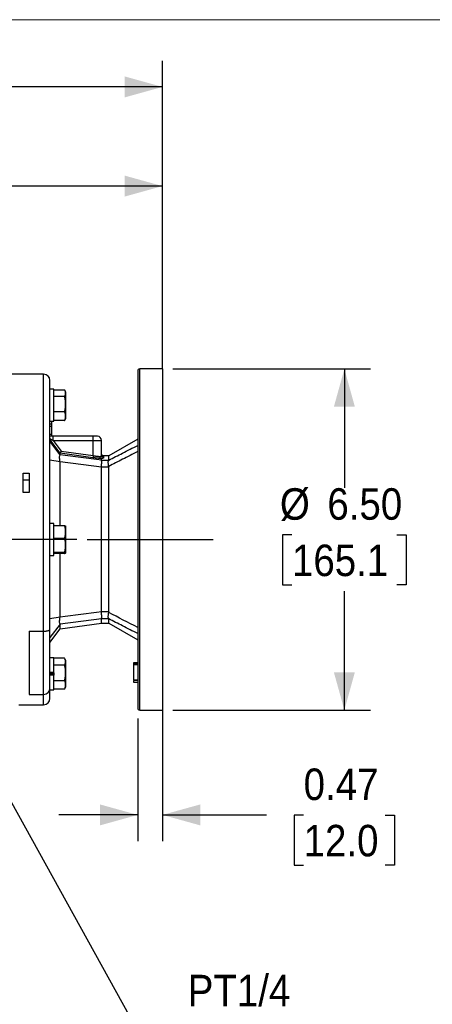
# Model space of a CAD drawing. Header units: inches. Extents: x 0 to 68, y 0 to 44.
# Tile 16 of 18: x 42.9 to 50.7, y 25.2 to 44. Entities that reach past the tile are written whole.
import ezdxf

# ---------------------------------------------------------------- set-up
doc = ezdxf.new("R2010")
doc.units = ezdxf.units.IN
doc.header["$LTSCALE"] = 4
doc.header["$MEASUREMENT"] = 0
doc.linetypes.add('SLD-Center', pattern=[0.75, 0.6, -0.05, 0.05, -0.05])
doc.linetypes.add('SLD-Solid', pattern=[0])
doc.layers.add('CENTER', color=40, linetype='SLD-Center')
doc.layers.add('SLD-DEFPOINTS', color=7, linetype='Continuous')
doc.layers.add('DIMENSIONS', color=140, linetype='SLD-Solid', lineweight=25)
doc.styles.add('SLDTEXTSTYLE0', font='GOTHIC.TTF', dxfattribs={"width": 0.913})
doc.dimstyles.new('SLDDIMSTYLE0', dxfattribs={"dimtxt": 0.6, "dimasz": 0.72, "dimexe": 0, "dimexo": 0.0625, "dimgap": 0.15, "dimtad": 0, "dimtih": 1, "dimtoh": 1, "dimrnd": 1e-09, "dimzin": 12, "dimdsep": 46, "dimtxsty": 'SLDTEXTSTYLE0', "dimsah": 1, "dimcen": 0.09, "dimadec": 0, "dimazin": 3, "dimtfac": 1, "dimtofl": 0, "dimtmove": 0, "dimatfit": 3, "dimfxl": 0, "dimfrac": 2, "dimtolj": 1, "dimtzin": 12, "dimarcsym": 0})
doc.dimstyles.new('SLDDIMSTYLE1', dxfattribs={"dimtxt": 0.6, "dimasz": 0.72, "dimexe": 0, "dimexo": 0.0625, "dimgap": 0.15, "dimtad": 0, "dimtih": 1, "dimtoh": 1, "dimrnd": 1e-09, "dimzin": 4, "dimdsep": 46, "dimtxsty": 'SLDTEXTSTYLE0', "dimsah": 1, "dimcen": 0.09, "dimadec": 0, "dimazin": 1, "dimtfac": 1, "dimtofl": 0, "dimtmove": 0, "dimatfit": 3, "dimfxl": 0, "dimfrac": 2, "dimtolj": 1, "dimtzin": 12, "dimarcsym": 0})
doc.dimstyles.new('SLDDIMSTYLE4', dxfattribs={"dimtxt": 0.6, "dimasz": 0.72, "dimexe": 0, "dimexo": 0.0625, "dimgap": 0.15, "dimtad": 0, "dimtih": 1, "dimtoh": 1, "dimrnd": 1e-09, "dimdsep": 46, "dimtxsty": 'SLDTEXTSTYLE0', "dimsah": 1, "dimcen": 0.09, "dimadec": 0, "dimazin": 2, "dimtfac": 1, "dimtmove": 0, "dimatfit": 0, "dimfxl": 0, "dimfrac": 2, "dimtolj": 1, "dimtzin": 12, "dimarcsym": 0})
doc.dimstyles.new('SLDDIMSTYLE5', dxfattribs={"dimtxt": 0.6, "dimasz": 0.72, "dimexe": 0, "dimexo": 0.0625, "dimgap": 0.15, "dimtad": 0, "dimtih": 1, "dimtoh": 1, "dimrnd": 1e-09, "dimzin": 12, "dimdsep": 46, "dimtxsty": 'SLDTEXTSTYLE0', "dimsah": 1, "dimcen": 0, "dimadec": 0, "dimazin": 3, "dimtfac": 1, "dimtofl": 0, "dimtmove": 0, "dimatfit": 3, "dimfxl": 0, "dimfrac": 2, "dimtolj": 1, "dimtzin": 12, "dimarcsym": 0})

# ---------------------------------------------------------------- blocks, each defined once
blk = doc.blocks.new('Block2')
at = {"color": 7, "linetype": 'SLD-Solid', "lineweight": 18}
blk.add_line((68, 44), (0, 44), dxfattribs=at)
blk = doc.blocks.new('_D_7')
at = {"layer": 'DIMENSIONS'}
for p, q in [((27.369, 36.534), (27.186, 36.534)), ((27.186, 36.534), (27.186, 35.581)), ((28.921, 36.534), (29.104, 36.534)), ((29.104, 36.534), (29.104, 35.581)), ((29.873, 36.538), (30.873, 36.538)), ((30.873, 36.538), (30.873, 34.845)), ((27.186, 35.581), (27.369, 35.581)), ((29.104, 35.581), (28.921, 35.581)), ((35.792, 34.845), (30.373, 34.845)), ((43.945, 34.094), (30.373, 34.094)), ((30.873, 34.094), (30.873, 32.594))]:
    blk.add_line(p, q, dxfattribs=at)
for points in [[(30.873, 34.845), (31.073, 35.565), (30.673, 35.565)], [(30.873, 34.094), (30.673, 33.374), (31.073, 33.374)]]:
    blk.add_solid(points, dxfattribs=at)
at = {"layer": 'DIMENSIONS', "char_height": 0.6, "attachment_point": 1, "style": 'SLDTEXTSTYLE0'}
for s, insert in [('0.75', (27.369, 37.422)), ('19.1', (27.369, 36.348))]:
    blk.add_mtext(s, dxfattribs=dict(at, insert=insert))
blk = doc.blocks.new('_D_12')
at = {"layer": 'DIMENSIONS'}
for p, q in [((45.778, 37.344), (49.543, 37.344)), ((49.043, 37.344), (49.043, 35.08)), ((48.045, 34.183), (47.862, 34.183)), ((47.862, 34.183), (47.862, 33.23)), ((50.04, 34.183), (50.223, 34.183)), ((50.223, 34.183), (50.223, 33.23)), ((47.862, 33.23), (48.045, 33.23)), ((50.223, 33.23), (50.04, 33.23)), ((49.043, 30.844), (49.043, 33.108)), ((45.778, 30.844), (49.543, 30.844))]:
    blk.add_line(p, q, dxfattribs=at)
for points in [[(49.043, 37.344), (48.843, 36.624), (49.243, 36.624)], [(49.043, 30.844), (49.243, 31.564), (48.843, 31.564)]]:
    blk.add_solid(points, dxfattribs=at)
at = {"layer": 'DIMENSIONS', "char_height": 0.6, "attachment_point": 1, "style": 'SLDTEXTSTYLE0'}
for s, insert in [('%%c', (47.815, 35.071)), ('6.50', (48.719, 35.071)), ('165.1', (48.045, 33.997))]:
    blk.add_mtext(s, dxfattribs=dict(at, insert=insert))
blk = doc.blocks.new('_D_13')
at = {"layer": 'DIMENSIONS'}
for p, q in [((45.578, 30.843), (45.578, 28.346)), ((45.106, 30.684), (45.106, 28.346)), ((45.106, 28.846), (43.606, 28.846)), ((45.578, 28.846), (47.558, 28.846)), ((48.267, 28.842), (48.084, 28.842)), ((48.084, 28.842), (48.084, 27.889)), ((49.819, 28.842), (50.001, 28.842)), ((50.001, 28.842), (50.001, 27.889)), ((48.084, 27.889), (48.267, 27.889)), ((50.001, 27.889), (49.819, 27.889))]:
    blk.add_line(p, q, dxfattribs=at)
for points in [[(45.106, 28.846), (44.386, 29.046), (44.386, 28.646)], [(45.578, 28.846), (46.298, 28.646), (46.298, 29.046)]]:
    blk.add_solid(points, dxfattribs=at)
at = {"layer": 'DIMENSIONS', "char_height": 0.6, "attachment_point": 1, "style": 'SLDTEXTSTYLE0'}
for s, insert in [('0.47', (48.267, 29.73)), ('12.0', (48.267, 28.656))]:
    blk.add_mtext(s, dxfattribs=dict(at, insert=insert))
blk = doc.blocks.new('_D_14')
at = {"layer": 'DIMENSIONS'}
for p, q in [((42.126, 30.117), (44.934, 25.033)), ((44.934, 25.033), (45.809, 25.033))]:
    blk.add_line(p, q, dxfattribs=at)
blk.add_solid([(42.126, 30.117), (42.299, 29.39), (42.649, 29.584)], dxfattribs=at)
at = {"layer": 'DIMENSIONS', "char_height": 0.6, "attachment_point": 1, "style": 'SLDTEXTSTYLE0'}
for s, insert in [('PT1/4', (46.059, 25.799)), ('X9', (46.619, 24.847))]:
    blk.add_mtext(s, dxfattribs=dict(at, insert=insert))
blk = doc.blocks.new('_D_16')
at = {"layer": 'DIMENSIONS'}
for p, q in [((35.992, 35.045), (35.992, 41.329)), ((45.578, 37.544), (45.578, 41.329)), ((35.992, 40.829), (39.078, 40.829)), ((39.787, 40.824), (39.605, 40.824)), ((39.605, 40.824), (39.605, 39.872)), ((41.782, 40.824), (41.965, 40.824)), ((41.965, 40.824), (41.965, 39.872)), ((45.578, 40.829), (42.491, 40.829)), ((39.605, 39.872), (39.787, 39.872)), ((41.965, 39.872), (41.782, 39.872))]:
    blk.add_line(p, q, dxfattribs=at)
for points in [[(35.992, 40.829), (36.712, 40.629), (36.712, 41.029)], [(45.578, 40.829), (44.858, 41.029), (44.858, 40.629)]]:
    blk.add_solid(points, dxfattribs=at)
at = {"layer": 'DIMENSIONS', "char_height": 0.6, "attachment_point": 1, "style": 'SLDTEXTSTYLE0'}
for s, insert in [('9.59', (40.009, 41.713)), ('243.5', (39.787, 40.638))]:
    blk.add_mtext(s, dxfattribs=dict(at, insert=insert))
blk = doc.blocks.new('_D_17')
at = {"layer": 'DIMENSIONS'}
for p, q in [((32.448, 38.509), (32.448, 43.219)), ((45.578, 37.346), (45.578, 43.219)), ((32.448, 42.719), (37.307, 42.719)), ((38.016, 42.714), (37.833, 42.714)), ((37.833, 42.714), (37.833, 41.762)), ((40.011, 42.714), (40.194, 42.714)), ((40.194, 42.714), (40.194, 41.762)), ((45.578, 42.719), (40.72, 42.719)), ((37.833, 41.762), (38.016, 41.762)), ((40.194, 41.762), (40.011, 41.762))]:
    blk.add_line(p, q, dxfattribs=at)
for points in [[(32.448, 42.719), (33.168, 42.519), (33.168, 42.919)], [(45.578, 42.719), (44.858, 42.919), (44.858, 42.519)]]:
    blk.add_solid(points, dxfattribs=at)
at = {"layer": 'DIMENSIONS', "char_height": 0.6, "attachment_point": 1, "style": 'SLDTEXTSTYLE0'}
for s, insert in [('13.13', (38.016, 43.602)), ('333.5', (38.016, 42.528))]:
    blk.add_mtext(s, dxfattribs=dict(at, insert=insert))

msp = doc.modelspace()

# ---------------------------------------------------------------- linework, layer by layer
for p, q in [((45.578, 37.344), (45.145, 37.344)), ((45.145, 30.844), (45.145, 37.344)), ((45.578, 37.344), (45.578, 34.094)), ((43.314, 37.244), (42.488, 37.244)), ((43.314, 32.346), (43.314, 37.244)), ((43.511, 36.957), (43.433, 36.957)), ((43.511, 36.35), (43.511, 36.957)), ((43.511, 36.948), (43.714, 36.948)), ((43.714, 36.819), (43.511, 36.819)), ((43.735, 36.905), (43.719, 36.939)), ((43.735, 36.543), (43.735, 36.905)), ((43.714, 36.524), (43.511, 36.524)), ((43.719, 36.368), (43.735, 36.402)), ((43.735, 36.402), (43.735, 36.543)), ((43.433, 36.35), (43.511, 36.35)), ((43.472, 36.292), (43.433, 36.292)), ((43.433, 36.252), (43.472, 36.252)), ((43.472, 36.292), (43.472, 36.35)), ((43.714, 36.359), (43.511, 36.359)), ((43.717, 36.369), (43.714, 36.359)), ((43.472, 36.097), (43.433, 36.097)), ((43.472, 36.082), (43.472, 36.091)), ((43.472, 36.063), (43.472, 36.082)), ((43.495, 35.984), (43.495, 36.063)), ((44.259, 36.063), (43.495, 36.063)), ((44.259, 35.984), (44.259, 36.063)), ((43.627, 35.741), (43.433, 36.001)), ((43.627, 35.708), (43.433, 35.965)), ((43.495, 35.984), (43.649, 35.778)), ((43.495, 35.984), (44.259, 35.984)), ((44.259, 35.692), (44.259, 35.984)), ((44.259, 35.984), (44.417, 35.984)), ((44.417, 35.687), (44.417, 35.984)), ((45.106, 36.004), (44.555, 35.689)), ((43.628, 35.742), (43.627, 35.741)), ((43.627, 35.708), (43.627, 35.741)), ((44.254, 35.653), (43.628, 35.742)), ((43.649, 35.778), (44.259, 35.692)), ((44.555, 35.689), (44.433, 35.689)), ((44.456, 35.681), (44.456, 35.648)), ((44.555, 35.608), (44.555, 35.689)), ((43.627, 35.572), (43.433, 35.605)), ((44.417, 35.608), (44.417, 35.638)), ((44.417, 35.608), (44.417, 35.608)), ((44.417, 35.608), (44.555, 35.608)), ((44.417, 32.718), (44.417, 35.47)), ((44.555, 35.47), (44.417, 35.47)), ((44.555, 32.718), (44.555, 35.47)), ((42.921, 35.36), (43.039, 35.36)), ((42.921, 34.99), (42.921, 35.36)), ((43.039, 35.36), (43.039, 34.99)), ((43.039, 35.228), (42.921, 35.228)), ((43.039, 34.99), (42.921, 34.99)), ((43.511, 34.397), (43.433, 34.397)), ((43.511, 33.791), (43.511, 34.397)), ((43.511, 34.36), (43.714, 34.36)), ((43.714, 34.36), (43.73, 34.351)), ((43.735, 34.346), (43.732, 34.352)), ((43.735, 34.321), (43.735, 34.346)), ((43.735, 33.843), (43.735, 34.321)), ((43.714, 34.115), (43.511, 34.115)), ((45.578, 34.094), (45.578, 30.844)), ((43.433, 33.791), (43.511, 33.791)), ((43.714, 33.849), (43.511, 33.849)), ((43.714, 33.829), (43.511, 33.829)), ((43.627, 32.616), (43.627, 33.829)), ((43.732, 33.837), (43.735, 33.843)), ((44.417, 32.717), (44.417, 32.718)), ((44.555, 32.718), (44.417, 32.718)), ((43.627, 32.616), (43.433, 32.584)), ((43.627, 32.481), (43.433, 32.224)), ((43.627, 32.389), (44.417, 32.5)), ((44.555, 32.58), (44.417, 32.58)), ((44.417, 32.5), (44.417, 32.58)), ((44.417, 32.5), (44.555, 32.5)), ((44.555, 32.5), (44.555, 32.58)), ((44.555, 32.5), (45.106, 32.185)), ((43.039, 32.346), (43.314, 32.346)), ((43.039, 32.346), (43.039, 31.141)), ((43.314, 31.141), (43.314, 32.346)), ((43.433, 32.13), (43.628, 32.389)), ((43.511, 31.839), (43.433, 31.839)), ((43.511, 31.559), (43.511, 31.839)), ((43.714, 31.83), (43.511, 31.83)), ((43.735, 31.787), (43.719, 31.821)), ((43.735, 31.425), (43.735, 31.787)), ((45.106, 31.745), (45.027, 31.745)), ((45.027, 31.745), (45.027, 31.737)), ((45.027, 31.737), (45.027, 31.705)), ((45.027, 31.737), (45.106, 31.737)), ((43.511, 31.559), (43.433, 31.559)), ((43.433, 31.548), (43.511, 31.548)), ((43.433, 31.523), (43.511, 31.523)), ((43.714, 31.701), (43.511, 31.701)), ((43.511, 31.555), (43.511, 31.559)), ((43.511, 31.555), (43.511, 31.515)), ((45.106, 31.705), (45.027, 31.705)), ((45.027, 31.705), (45.027, 31.422)), ((43.511, 31.512), (43.433, 31.512)), ((43.511, 31.515), (43.511, 31.512)), ((43.511, 31.232), (43.511, 31.512)), ((43.511, 31.406), (43.714, 31.406)), ((43.735, 31.284), (43.735, 31.425)), ((45.027, 31.422), (45.106, 31.422)), ((45.027, 31.416), (45.027, 31.414)), ((45.027, 31.414), (45.106, 31.414)), ((45.027, 31.408), (45.027, 31.378)), ((45.027, 31.378), (45.106, 31.378)), ((43.433, 31.232), (43.511, 31.232)), ((43.714, 31.241), (43.511, 31.241)), ((43.717, 31.251), (43.714, 31.241)), ((43.719, 31.25), (43.735, 31.284)), ((43.039, 31.141), (43.314, 31.141)), ((43.314, 30.945), (43.314, 31.141)), ((42.842, 30.945), (43.314, 30.945)), ((45.145, 30.844), (45.578, 30.844))]:
    msp.add_line(p, q)
at = {"flags": 128}
msp.add_lwpolyline([(44.259, 35.692), (44.258, 35.685), (44.257, 35.678), (44.256, 35.671), (44.256, 35.666), (44.255, 35.661), (44.254, 35.657), (44.254, 35.654), (44.254, 35.653)], dxfattribs=at)
for centre, radius, start, end in [((45.145, 37.305), 0.0394, 90, 180), ((43.314, 37.126), 0.118, 0, 90), ((44.338, 35.984), 0.0787, 0, 90), ((44.456, 35.72), 0.0394, 180.0189, 270.0195), ((44.456, 35.687), 0.0393, 180.0989, 270.0995), ((43.314, 31.259), 0.118, 270, 0), ((43.314, 31.063), 0.118, 270, 0), ((45.145, 30.884), 0.0394, 180, 270)]:
    msp.add_arc(centre, radius, start, end)
for points, knots in [([(45.106, 37.305), (45.106, 37.305), (45.106, 36.967), (45.106, 35.763), (45.106, 34.946), (45.106, 34.094)], [0, 0, 0, 0, 0.5, 0.5, 1, 1, 1, 1]), ([(43.433, 34.094), (43.433, 34.898), (43.433, 35.67), (43.433, 36.807), (43.433, 37.126), (43.433, 37.126)], [0, 0, 0, 0, 0.5, 0.5, 1, 1, 1, 1]), ([(43.714, 36.819), (43.716, 36.822), (43.718, 36.827), (43.722, 36.835), (43.725, 36.843), (43.729, 36.854), (43.732, 36.867), (43.733, 36.884), (43.732, 36.9), (43.728, 36.916), (43.722, 36.932), (43.717, 36.943), (43.714, 36.948)], [0, 0, 0, 0, 0.0656263, 0.1293144, 0.1911015, 0.2510286, 0.3769356, 0.4998814, 0.6230466, 0.7493308, 0.870833, 1, 1, 1, 1]), ([(43.714, 36.524), (43.716, 36.53), (43.718, 36.543), (43.722, 36.562), (43.725, 36.58), (43.729, 36.604), (43.732, 36.635), (43.733, 36.672), (43.732, 36.709), (43.728, 36.745), (43.722, 36.782), (43.717, 36.806), (43.714, 36.819)], [0, 0, 0, 0, 0.065885, 0.129818, 0.191838, 0.251985, 0.378566, 0.502192, 0.62467, 0.750272, 0.871329, 1, 1, 1, 1]), ([(43.714, 36.359), (43.716, 36.362), (43.718, 36.369), (43.722, 36.38), (43.725, 36.39), (43.729, 36.404), (43.732, 36.421), (43.733, 36.442), (43.732, 36.462), (43.728, 36.483), (43.722, 36.503), (43.717, 36.517), (43.714, 36.524)], [0, 0, 0, 0, 0.065885, 0.129818, 0.191838, 0.251985, 0.378566, 0.502192, 0.62467, 0.750272, 0.871329, 1, 1, 1, 1]), ([(43.472, 36.252), (43.472, 36.254), (43.472, 36.258), (43.472, 36.263), (43.472, 36.268), (43.472, 36.271), (43.472, 36.274), (43.472, 36.276), (43.472, 36.279), (43.472, 36.281), (43.472, 36.284), (43.472, 36.286), (43.472, 36.289), (43.472, 36.291), (43.472, 36.292)], [0, 0, 0, 0, 0.091887, 0.184904, 0.278746, 0.374298, 0.426642, 0.485819, 0.55266, 0.62679, 0.708976, 0.798217, 0.895558, 1, 1, 1, 1]), ([(43.472, 36.097), (43.472, 36.1), (43.472, 36.106), (43.472, 36.115), (43.472, 36.124), (43.472, 36.134), (43.472, 36.144), (43.472, 36.154), (43.472, 36.165), (43.472, 36.176), (43.472, 36.187), (43.472, 36.198), (43.472, 36.208), (43.472, 36.218), (43.472, 36.228), (43.472, 36.236), (43.472, 36.245), (43.472, 36.25), (43.472, 36.252)], [0, 0, 0, 0, 0.067641, 0.132646, 0.196229, 0.258695, 0.32071, 0.382958, 0.44647, 0.511577, 0.576794, 0.639307, 0.700452, 0.760389, 0.819544, 0.879029, 0.938761, 1, 1, 1, 1]), ([(43.495, 36.063), (43.484, 36.063), (43.473, 36.063), (43.453, 36.063), (43.442, 36.063), (43.433, 36.063)], [0, 0, 0, 0, 0.5, 0.5, 1, 1, 1, 1]), ([(43.472, 36.065), (43.472, 36.065), (43.472, 36.062), (43.472, 36.071), (43.472, 36.088), (43.472, 36.097)], [0, 0, 0, 0, 0.00098, 0.50048, 1, 1, 1, 1]), ([(43.433, 36.019), (43.441, 36.014), (43.451, 36.009), (43.472, 35.997), (43.483, 35.99), (43.495, 35.984)], [0, 0, 0, 0, 0.5, 0.5, 1, 1, 1, 1]), ([(44.555, 35.607), (44.642, 35.651), (44.825, 35.745), (45.009, 35.838), (45.106, 35.887)], [0, 0, 0, 0, 0.475081, 1, 1, 1, 1]), ([(43.627, 35.572), (43.621, 35.607), (43.618, 35.64), (43.618, 35.689), (43.621, 35.704), (43.627, 35.708)], [0, 0, 0, 0, 0.5, 0.5, 1, 1, 1, 1]), ([(43.649, 35.778), (43.649, 35.777), (43.648, 35.775), (43.645, 35.771), (43.641, 35.765), (43.638, 35.759), (43.635, 35.754), (43.632, 35.749), (43.63, 35.745), (43.628, 35.743), (43.628, 35.742), (43.628, 35.742)], [0, 0, 0, 0, 0.037433, 0.119783, 0.250848, 0.388497, 0.500336, 0.63046, 0.750133, 0.877364, 1, 1, 1, 1]), ([(44.415, 35.638), (44.413, 35.638), (44.41, 35.638), (44.405, 35.639), (44.4, 35.639), (44.395, 35.639), (44.389, 35.639), (44.38, 35.64), (44.365, 35.641), (44.345, 35.642), (44.323, 35.645), (44.303, 35.647), (44.285, 35.649), (44.269, 35.651), (44.259, 35.652), (44.254, 35.653)], [0, 0, 0, 0, 0.041761, 0.083401, 0.124987, 0.16659, 0.208279, 0.250123, 0.374963, 0.500107, 0.625026, 0.750352, 0.833499, 0.91654, 1, 1, 1, 1]), ([(44.259, 35.692), (44.262, 35.691), (44.267, 35.691), (44.275, 35.689), (44.283, 35.688), (44.29, 35.687), (44.297, 35.686), (44.305, 35.685), (44.312, 35.684), (44.318, 35.683), (44.325, 35.682), (44.334, 35.681), (44.344, 35.68), (44.357, 35.679), (44.368, 35.678), (44.378, 35.677), (44.384, 35.677), (44.387, 35.677)], [0, 0, 0, 0, 0.053152, 0.105605, 0.157362, 0.208427, 0.2588, 0.308485, 0.357485, 0.405802, 0.453439, 0.5004, 0.601353, 0.701755, 0.801641, 0.901044, 1, 1, 1, 1]), ([(44.387, 35.677), (44.389, 35.677), (44.392, 35.678), (44.395, 35.679), (44.399, 35.679), (44.403, 35.68), (44.406, 35.681), (44.41, 35.682), (44.413, 35.683), (44.415, 35.685), (44.417, 35.686), (44.417, 35.687), (44.417, 35.687)], [0, 0, 0, 0, 0.07014, 0.145627, 0.22646, 0.31264, 0.404166, 0.501038, 0.625775, 0.750515, 0.875256, 1, 1, 1, 1]), ([(44.415, 35.638), (44.414, 35.639), (44.412, 35.639), (44.409, 35.64), (44.406, 35.642), (44.403, 35.644), (44.4, 35.646), (44.398, 35.649), (44.396, 35.652), (44.393, 35.656), (44.391, 35.661), (44.388, 35.668), (44.388, 35.674), (44.387, 35.677)], [0, 0, 0, 0, 0.07058, 0.142111, 0.214225, 0.286535, 0.35865, 0.430182, 0.500762, 0.572027, 0.682076, 0.827268, 1, 1, 1, 1]), ([(44.444, 35.683), (44.445, 35.683), (44.455, 35.683), (44.456, 35.682), (44.456, 35.681)], [0, 0, 0, 0, 0.0553291, 1, 1, 1, 1]), ([(45.106, 35.771), (45.009, 35.721), (44.825, 35.627), (44.642, 35.532), (44.555, 35.487)], [0, 0, 0, 0, 0.524921, 1, 1, 1, 1]), ([(43.627, 34.36), (43.627, 34.518), (43.627, 34.924), (43.627, 35.327), (43.627, 35.572)], [0, 0, 0, 0, 0.39072, 1, 1, 1, 1]), ([(44.417, 35.472), (44.286, 35.488), (44.023, 35.522), (43.759, 35.556), (43.627, 35.572)], [0, 0, 0, 0, 0.498297, 1, 1, 1, 1]), ([(44.417, 35.638), (44.417, 35.638), (44.417, 35.638), (44.416, 35.638), (44.415, 35.638), (44.415, 35.638)], [0, 0, 0, 0, 0.403698, 0.726161, 1, 1, 1, 1]), ([(44.456, 35.648), (44.456, 35.648), (44.456, 35.647), (44.455, 35.647), (44.454, 35.646), (44.453, 35.645), (44.451, 35.644), (44.449, 35.644), (44.445, 35.643), (44.441, 35.641), (44.434, 35.64), (44.426, 35.639), (44.42, 35.638), (44.417, 35.638)], [0, 0, 0, 0, 0.071701, 0.143032, 0.21414, 0.28518, 0.356302, 0.427658, 0.499398, 0.624944, 0.749681, 0.874427, 1, 1, 1, 1]), ([(44.417, 35.472), (44.417, 35.474), (44.417, 35.479), (44.418, 35.487), (44.418, 35.494), (44.418, 35.502), (44.419, 35.509), (44.419, 35.516), (44.419, 35.523), (44.419, 35.529), (44.419, 35.536), (44.42, 35.542), (44.42, 35.548), (44.42, 35.553), (44.42, 35.558), (44.42, 35.565), (44.42, 35.573), (44.42, 35.582), (44.419, 35.59), (44.419, 35.596), (44.418, 35.602), (44.418, 35.606), (44.417, 35.608), (44.417, 35.608)], [0, 0, 0, 0, 0.037115, 0.07423, 0.111289, 0.148235, 0.185011, 0.221562, 0.257834, 0.293774, 0.329332, 0.36446, 0.399115, 0.433253, 0.466836, 0.49983, 0.566452, 0.635291, 0.706027, 0.778288, 0.851666, 0.925721, 1, 1, 1, 1]), ([(44.555, 35.487), (44.554, 35.488), (44.553, 35.492), (44.552, 35.497), (44.551, 35.502), (44.55, 35.509), (44.548, 35.518), (44.547, 35.531), (44.546, 35.547), (44.545, 35.564), (44.546, 35.579), (44.547, 35.589), (44.548, 35.595), (44.55, 35.6), (44.552, 35.603), (44.554, 35.605), (44.555, 35.606)], [0, 0, 0, 0, 0.030103, 0.060991, 0.092689, 0.125218, 0.184032, 0.250061, 0.375577, 0.499997, 0.62451, 0.750142, 0.816098, 0.875273, 0.939717, 1, 1, 1, 1]), ([(44.555, 35.606), (44.554, 35.606), (44.554, 35.607), (44.554, 35.607), (44.555, 35.608), (44.555, 35.608), (44.555, 35.608)], [0, 0, 0, 0, 0.232563, 0.509876, 0.864214, 1, 1, 1, 1]), ([(44.555, 35.47), (44.555, 35.471), (44.555, 35.474), (44.554, 35.478), (44.554, 35.483), (44.554, 35.485), (44.555, 35.487)], [0, 0, 0, 0, 0.135863, 0.490124, 0.767425, 1, 1, 1, 1]), ([(43.714, 34.115), (43.716, 34.12), (43.718, 34.131), (43.722, 34.146), (43.725, 34.161), (43.729, 34.182), (43.732, 34.207), (43.733, 34.238), (43.732, 34.269), (43.728, 34.299), (43.722, 34.33), (43.717, 34.35), (43.714, 34.36)], [0, 0, 0, 0, 0.065885, 0.129818, 0.191838, 0.251985, 0.378566, 0.502192, 0.62467, 0.750272, 0.871329, 1, 1, 1, 1]), ([(43.714, 33.849), (43.716, 33.855), (43.718, 33.866), (43.722, 33.883), (43.725, 33.9), (43.729, 33.922), (43.732, 33.949), (43.733, 33.982), (43.732, 34.016), (43.728, 34.049), (43.722, 34.082), (43.717, 34.104), (43.714, 34.115)], [0, 0, 0, 0, 0.065626, 0.129314, 0.191102, 0.251029, 0.376936, 0.499881, 0.623047, 0.749331, 0.870833, 1, 1, 1, 1]), ([(45.106, 34.094), (45.106, 33.243), (45.106, 32.426), (45.106, 31.222), (45.106, 30.884), (45.106, 30.884)], [0, 0, 0, 0, 0.5, 0.5, 1, 1, 1, 1]), ([(43.714, 33.829), (43.716, 33.829), (43.718, 33.83), (43.722, 33.831), (43.725, 33.833), (43.729, 33.834), (43.732, 33.837), (43.733, 33.839), (43.732, 33.842), (43.728, 33.844), (43.722, 33.847), (43.717, 33.849), (43.714, 33.849)], [0, 0, 0, 0, 0.065885, 0.1298184, 0.191838, 0.2519851, 0.3785659, 0.5021915, 0.6246702, 0.7502725, 0.8713293, 1, 1, 1, 1]), ([(44.417, 32.581), (44.417, 32.581), (44.417, 32.582), (44.418, 32.583), (44.418, 32.585), (44.418, 32.587), (44.419, 32.59), (44.419, 32.593), (44.419, 32.596), (44.419, 32.599), (44.419, 32.603), (44.42, 32.607), (44.42, 32.612), (44.42, 32.616), (44.42, 32.621), (44.42, 32.627), (44.42, 32.636), (44.42, 32.647), (44.419, 32.659), (44.419, 32.673), (44.418, 32.687), (44.418, 32.702), (44.417, 32.712), (44.417, 32.717)], [0, 0, 0, 0, 0.037115, 0.07423, 0.111289, 0.148235, 0.185011, 0.221562, 0.257834, 0.293774, 0.329332, 0.36446, 0.399115, 0.433253, 0.466836, 0.49983, 0.566452, 0.635291, 0.706027, 0.778288, 0.851666, 0.925721, 1, 1, 1, 1]), ([(44.555, 32.583), (44.554, 32.584), (44.553, 32.584), (44.552, 32.586), (44.551, 32.587), (44.55, 32.59), (44.548, 32.593), (44.547, 32.6), (44.546, 32.61), (44.545, 32.625), (44.546, 32.642), (44.547, 32.658), (44.548, 32.671), (44.55, 32.682), (44.552, 32.692), (44.554, 32.699), (44.555, 32.702)], [0, 0, 0, 0, 0.030103, 0.060991, 0.092689, 0.125218, 0.184032, 0.250061, 0.375577, 0.499997, 0.62451, 0.750142, 0.816098, 0.875273, 0.939717, 1, 1, 1, 1]), ([(44.555, 32.718), (44.555, 32.718), (44.555, 32.715), (44.554, 32.711), (44.554, 32.706), (44.554, 32.703), (44.555, 32.702)], [0, 0, 0, 0, 0.135251, 0.488585, 0.76626, 1, 1, 1, 1]), ([(43.627, 32.481), (43.621, 32.484), (43.618, 32.5), (43.618, 32.548), (43.621, 32.581), (43.627, 32.616)], [0, 0, 0, 0, 0.5, 0.5, 1, 1, 1, 1]), ([(44.417, 32.581), (44.286, 32.564), (44.023, 32.531), (43.759, 32.498), (43.627, 32.481)], [0, 0, 0, 0, 0.4982974, 1, 1, 1, 1]), ([(44.555, 32.58), (44.555, 32.58), (44.555, 32.581), (44.554, 32.581), (44.554, 32.582), (44.554, 32.583), (44.555, 32.583)], [0, 0, 0, 0, 0.135863, 0.490124, 0.767425, 1, 1, 1, 1]), ([(45.106, 32.301), (45.009, 32.351), (44.825, 32.444), (44.642, 32.538), (44.555, 32.582)], [0, 0, 0, 0, 0.524921, 1, 1, 1, 1]), ([(43.314, 32.346), (43.317, 32.347), (43.321, 32.347), (43.328, 32.347), (43.335, 32.347), (43.341, 32.347), (43.348, 32.348), (43.354, 32.349), (43.366, 32.35), (43.382, 32.352), (43.399, 32.357), (43.414, 32.362), (43.423, 32.367), (43.427, 32.371), (43.43, 32.374), (43.432, 32.377), (43.432, 32.379), (43.433, 32.381)], [0, 0, 0, 0, 0.035376, 0.070857, 0.106453, 0.142178, 0.17804, 0.214052, 0.250224, 0.372507, 0.499799, 0.619706, 0.749367, 0.802946, 0.862581, 0.928268, 1, 1, 1, 1]), ([(43.433, 31.26), (43.433, 31.26), (43.433, 31.26), (43.433, 31.277), (43.433, 31.308), (43.433, 31.352), (43.433, 31.408), (43.433, 31.476), (43.433, 31.555), (43.433, 31.644), (43.433, 31.743), (43.433, 31.85), (43.433, 31.964), (43.433, 32.082), (43.433, 32.201), (43.433, 32.282), (43.433, 32.322)], [0, 0, 0, 0, 0.050742, 0.124663, 0.198571, 0.272491, 0.34446, 0.416442, 0.488411, 0.560392, 0.634301, 0.708221, 0.782129, 0.856049, 0.928022, 1, 1, 1, 1]), ([(43.714, 31.701), (43.716, 31.703), (43.718, 31.709), (43.722, 31.717), (43.725, 31.725), (43.729, 31.736), (43.732, 31.749), (43.733, 31.765), (43.732, 31.782), (43.728, 31.798), (43.722, 31.814), (43.717, 31.825), (43.714, 31.83)], [0, 0, 0, 0, 0.065534, 0.129135, 0.19084, 0.250689, 0.376902, 0.500138, 0.623013, 0.748991, 0.870654, 1, 1, 1, 1]), ([(43.714, 31.406), (43.716, 31.412), (43.718, 31.425), (43.722, 31.444), (43.725, 31.462), (43.729, 31.486), (43.732, 31.517), (43.733, 31.554), (43.732, 31.591), (43.728, 31.627), (43.722, 31.664), (43.717, 31.688), (43.714, 31.701)], [0, 0, 0, 0, 0.065885, 0.129818, 0.191838, 0.251985, 0.378566, 0.502192, 0.62467, 0.750272, 0.871329, 1, 1, 1, 1]), ([(43.714, 31.241), (43.716, 31.244), (43.718, 31.251), (43.722, 31.262), (43.725, 31.272), (43.729, 31.286), (43.732, 31.303), (43.733, 31.324), (43.732, 31.344), (43.728, 31.365), (43.722, 31.385), (43.717, 31.399), (43.714, 31.406)], [0, 0, 0, 0, 0.065885, 0.129818, 0.191838, 0.251985, 0.378566, 0.502192, 0.62467, 0.750272, 0.871329, 1, 1, 1, 1]), ([(43.433, 31.067), (43.433, 31.067), (43.433, 31.065), (43.433, 31.105), (43.433, 31.168), (43.433, 31.233), (43.433, 31.259)], [0, 0, 0, 0, 0.1815593, 0.4899986, 0.7966002, 1, 1, 1, 1])]:
    msp.add_open_spline(points, degree=3, knots=knots)
for points in [[(44.338, 36.063), (44.338, 36.063), (44.303, 36.063), (44.259, 36.063)], [(44.417, 35.608), (44.154, 35.642), (43.891, 35.675), (43.627, 35.708)], [(44.417, 35.472), (44.417, 35.471), (44.417, 35.471), (44.417, 35.47)], [(43.433, 32.381), (43.433, 32.885), (43.433, 33.483), (43.433, 34.094)], [(44.417, 32.717), (44.154, 32.684), (43.891, 32.65), (43.627, 32.616)], [(45.106, 32.418), (44.922, 32.512), (44.738, 32.607), (44.555, 32.702)], [(43.627, 32.389), (43.627, 32.389), (43.627, 32.42), (43.627, 32.481)], [(44.417, 32.581), (44.417, 32.58), (44.417, 32.58), (44.417, 32.58)], [(43.433, 32.322), (43.433, 32.341), (43.433, 32.361), (43.433, 32.381)]]:
    msp.add_open_spline(points, degree=3)
at = {"layer": 'CENTER'}
msp.add_line((44.145, 34.094), (46.578, 34.094), dxfattribs=at)

# ---------------------------------------------------------------- block references
at = {"layer": 'SLD-DEFPOINTS'}
msp.add_blockref('Block2', (0, 0), dxfattribs=at)

# ---------------------------------------------------------------- dimensions: what is measured, and where the dimension line sits
at = {"layer": 'DIMENSIONS'}
for base, p1, p2, dimstyle, picture, middle in [((45.578, 42.719), (32.448, 38.309), (45.578, 37.146), 'SLDDIMSTYLE0', '_D_17', (39.013, 42.719)), ((45.578, 40.829), (35.992, 34.845), (45.578, 37.344), 'SLDDIMSTYLE0', '_D_16', (40.785, 40.829)), ((45.106, 28.846), (45.578, 31.043), (45.106, 30.884), 'SLDDIMSTYLE4', '_D_13', (49.043, 28.846))]:
    dim = msp.add_linear_dim(base=base, p1=p1, p2=p2, dimstyle=dimstyle, dxfattribs=at)
    dim.commit()
    dim.dimension.update_dxf_attribs({"geometry": picture, "text_midpoint": middle, "dimtype": 160})
dim = msp.add_linear_dim(base=(30.873, 34.845), p1=(44.145, 34.094), p2=(35.992, 34.845), angle=90, dimstyle='SLDDIMSTYLE4', dxfattribs=at)
dim.commit()
dim.dimension.update_dxf_attribs({"geometry": '_D_7', "text_midpoint": (30.873, 36.538), "dimtype": 160})
dim = msp.add_linear_dim(base=(49.043, 30.844), p1=(45.578, 37.344), p2=(45.578, 30.844), angle=90, text='%%c<>', dimstyle='SLDDIMSTYLE1', dxfattribs=at)
dim.commit()
dim.dimension.update_dxf_attribs({"geometry": '_D_12', "text_midpoint": (49.043, 34.094), "dimtype": 160})
dim = msp.add_radius_dim(center=(42.015, 30.317), mpoint=(42.126, 30.117), text='PT1/4\\PX9', dimstyle='SLDDIMSTYLE5', override={"dimpost": '<>'}, dxfattribs=at)
dim.commit()
dim.dimension.update_dxf_attribs({"geometry": '_D_14', "text_midpoint": (47.085, 25.033), "dimtype": 164})

doc.saveas('drawing.dxf')
